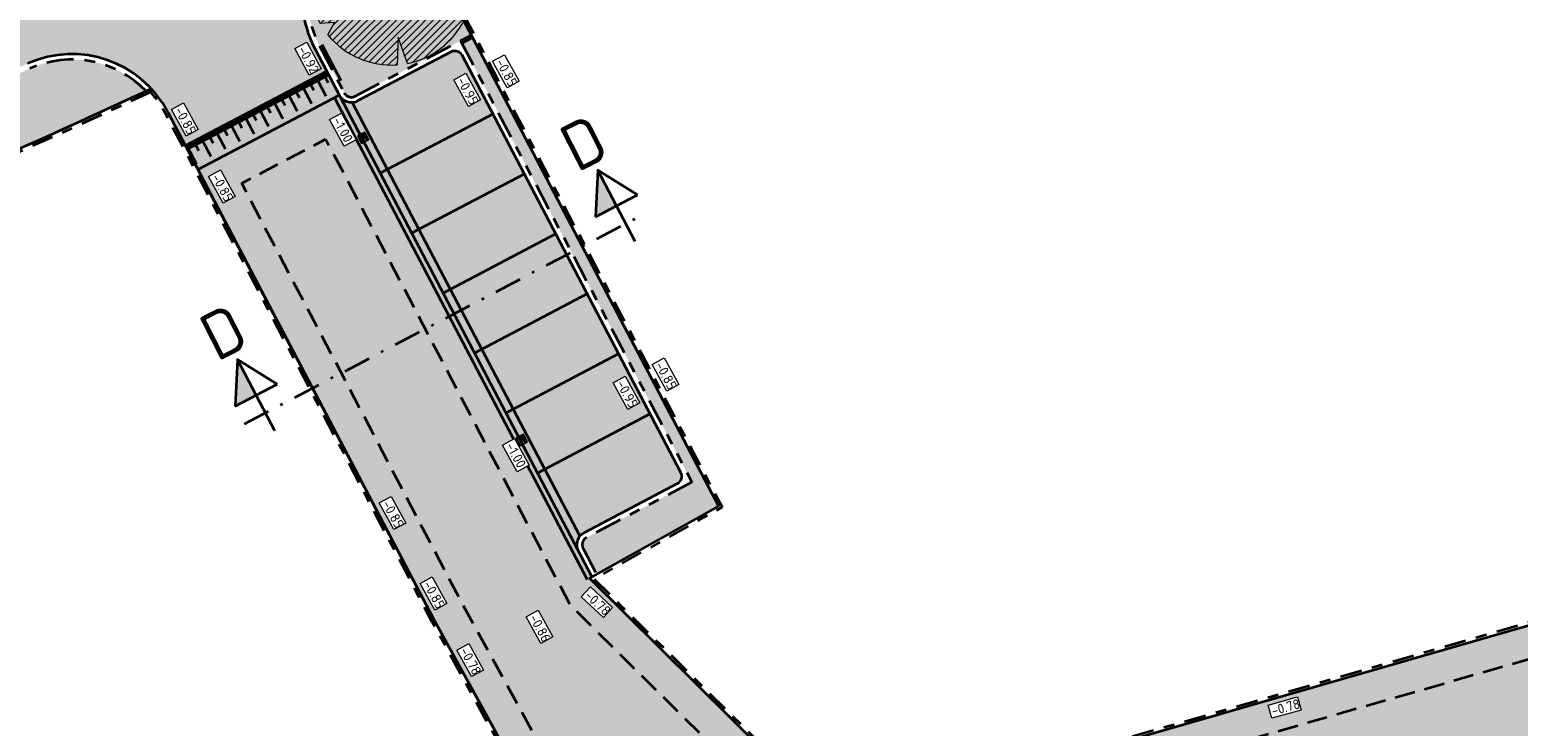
# Model space of a CAD drawing. Header units: metres. Extents: x 104013 to 108981, y 427946 to 428479.
# Tile 28 of 256: x 104551 to 104606, y 428272 to 428297. Entities that reach past the tile are written whole.
import ezdxf

# ---------------------------------------------------------------- set-up
doc = ezdxf.new("R2010")
doc.units = ezdxf.units.M
for name, pattern in [('DASHDOT', [1, 0.5, -0.25, 0, -0.25]), ('DASHED2', [0.375, 0.25, -0.125]), ('VH-OPSLUITBAND', [10, 4, -2, 2, -2]), ('VH-TROTTOIRBAND', [15, 5, -2, 2, -2, 2, -2])]:
    doc.linetypes.add(name, pattern=pattern)
for name, color, linetype, true_color in [('_BUURTONTSLUITINGSWEG', 30, 'Continuous', 0xff7f00), ('_ERFTOEGANGSWEG', 2, 'Continuous', 0xffff00), ('N-WE-VH-VERHARDING-AP_GROEN1', 7, 'Continuous', 0xdbffb8), ('N-WE-VH-VERHARDING-AP_INRIT (ELEMENT)', 7, 'Continuous', 0xa6a6a6), ('N-WE-VH-VERHARDING-AP_PARKEERPLAATS', 7, 'Continuous', 0x889692), ('N-WE-VH-VERHARDING-AP_PLEIN', 7, 'Continuous', 0x7f6f3f), ('N-WE-VH-VERHARDING-AP_RIJBAAN-ELEMENT', 7, 'Continuous', 0x7f4f3f), ('N-WE-VH-VERHARDING-AP_VOETPAD (TEGELS)', 7, 'Continuous', 0xdbdbdb)]:
    doc.layers.add(name, color=color, linetype=linetype, true_color=true_color)
for name, color, linetype, lineweight in [("N-WE-GR-BOOM-S (Tilia cordata 'Savaria')", 52, 'Continuous', 0), ('N-WE-GW-HOOGTE_AFWERKHOOGTE-T25', 7, 'Continuous', 0), ('N-WE-VH-GOOT-G', 170, 'Continuous', 35), ('N-WE-VH-KANTOPSLUITING_OPSLUITBAND-G', 150, 'VH-OPSLUITBAND', 35), ('N-WE-VH-KANTOPSLUITING_TROTTOIRBAND-G', 210, 'VH-TROTTOIRBAND', 35), ('N-WE-VH-PLATEAU_TALUD-S', 7, 'Continuous', 25), ('N-WE-VH-VERHARDING-G', 7, 'Continuous', 35), ('X-XX-AL-VERWIJZING_DOORSNEDE-S', 7, 'Continuous', 35)]:
    doc.layers.add(name, color=color, linetype=linetype, lineweight=lineweight)
doc.layers.add('N-WE-RI-HWA_KOLK_STRAATKOLK-S', color=10, linetype='Continuous')
doc.styles.add('NLCS-ISO-M200-T25', font='NLCS-ISO.ttf', dxfattribs={"height": 0.5})
doc.styles.add('NLCS-ISO-M200-T35', font='NLCS-ISO.ttf', dxfattribs={"height": 0.7000000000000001})

# ---------------------------------------------------------------- blocks, each defined once
blk = doc.blocks.new('*U738')
for points in [[(-0.8961879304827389, 0.443674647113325), (1.722844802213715, 5.732701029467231)], [(0, 0), (2.619048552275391, 5.288903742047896)]]:
    blk.add_lwpolyline(points)
for points, const_width in [([(-0.08961422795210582, 0.04437668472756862), (2.529434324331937, 5.333280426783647)], 0.2), ([(1.701564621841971, 5.238924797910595), (2.328899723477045, 4.928359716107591)], 0.09999999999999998), ([(2.19314114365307, 5.330316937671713), (2.46199904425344, 5.197217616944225)], 0.09999999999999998), ([(1.435304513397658, 4.701239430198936), (2.062639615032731, 4.390674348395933)], 0.09999999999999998), ([(1.926881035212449, 4.792631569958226), (2.195738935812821, 4.659532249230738)], 0.09999999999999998), ([(1.169044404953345, 4.163554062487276), (1.796379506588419, 3.852988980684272)], 0.09999999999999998), ([(1.660620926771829, 4.254946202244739), (1.929478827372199, 4.121846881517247)], 0.09999999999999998), ([(0.9027842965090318, 3.625868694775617), (1.530119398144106, 3.315303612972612)], 0.09999999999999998), ([(1.39436081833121, 3.717260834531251), (1.66321871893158, 3.584161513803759)], 0.09999999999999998), ([(0.6365241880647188, 3.088183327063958), (1.263859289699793, 2.777618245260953)], 0.09999999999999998), ([(1.12810070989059, 3.179575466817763), (1.39695861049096, 3.046476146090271)], 0.09999999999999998), ([(0.370264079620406, 2.550497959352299), (0.9975991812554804, 2.239932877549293)], 0.09999999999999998), ([(0.8618406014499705, 2.641890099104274), (1.130698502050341, 2.508790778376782)], 0.09999999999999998), ([(0.1040039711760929, 2.012812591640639), (0.7313390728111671, 1.702247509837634)], 0.09999999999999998), ([(0.5955804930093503, 2.104204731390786), (0.8644383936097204, 1.971105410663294)], 0.09999999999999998), ([(-0.1622561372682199, 1.475127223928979), (0.465078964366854, 1.164562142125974)], 0.09999999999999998), ([(0.3293203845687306, 1.566519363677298), (0.5981782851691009, 1.433420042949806)], 0.09999999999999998), ([(-0.4285162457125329, 0.9374418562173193), (0.198818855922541, 0.6268767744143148)], 0.09999999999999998), ([(0.0630602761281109, 1.028833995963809), (0.331918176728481, 0.8957346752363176)], 0.09999999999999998), ([(-0.6947763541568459, 0.3997564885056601), (-0.06744125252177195, 0.08919140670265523)], 0.09999999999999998), ([(-0.2031998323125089, 0.4911486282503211), (0.06565806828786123, 0.3580493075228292)], 0.09999999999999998)]:
    blk.add_lwpolyline(points, dxfattribs=dict(const_width=const_width))
blk = doc.blocks.new('SGR-BOOM_08')
h = blk.add_hatch()
h.set_pattern_fill('ANSI31', color=256, scale=0.1)
h.set_pattern_definition([(45, (0, 0), (-0.2245064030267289, 0.2245064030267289), [])])
h.paths.add_polyline_path([(1.729677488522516, 4.72825667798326), (1.139276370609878, 3.206509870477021), (1.287418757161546, 4.867314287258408, 0.3794379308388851), (-4.677869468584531, 1.861647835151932), (-2.630086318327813, 0.7854955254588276), (-4.954333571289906, 0.8959767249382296, 0.1748934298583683), (-4.384991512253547, -2.473872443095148), (-3.501537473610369, -2.418451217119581), (-3.897906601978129, -3.186615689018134, 0.2439594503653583), (0.3605688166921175, -5.021771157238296), (0.4192016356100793, -3.330164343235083), (0.9916979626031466, -4.936064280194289, 0.2301548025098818), (4.494088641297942, -2.269661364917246), (2.562831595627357, -0.5501398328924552), (5.033028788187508, -0.1296790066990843, 0.3219437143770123)])
h.paths.add_polyline_path([(0.15, 0, -1), (-0.15, 0, -1)], flags=16)
at = {"ltscale": 20, "flags": 128}
for points in [[(1.287419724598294, 4.867325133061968), (1.139276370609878, 3.206509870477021), (1.729681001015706, 4.728265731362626)], [(-4.954350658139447, 0.8959775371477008), (-2.630086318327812, 0.7854955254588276), (-4.677881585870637, 1.861654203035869)], [(5.033035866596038, -0.1296778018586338), (2.562831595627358, -0.5501398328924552), (4.494110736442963, -2.269681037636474)], [(-3.897908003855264, -3.186618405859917), (-3.501537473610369, -2.418451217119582), (-4.385006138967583, -2.473873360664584)], [(0.991715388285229, -4.936113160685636), (0.4192016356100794, -3.330164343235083), (0.3605683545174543, -5.021784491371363)]]:
    blk.add_lwpolyline(points, dxfattribs=at)
blk.add_lwpolyline([(5.033028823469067, -0.129677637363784, 0.3219436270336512), (1.729677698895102, 4.72825660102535, 0.3219436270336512)], format="xyb", dxfattribs=at)
blk.add_circle((0, 0), 0.15)
at = {"ltscale": 20}
for start, end in [(75.18440999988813, 158.298953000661), (169.7490490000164, 209.4302330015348), (281.3600670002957, 333.2046490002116), (219.2666920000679, 274.1068389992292)]:
    blk.add_arc((0, 0), 5.034699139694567, start, end, dxfattribs=at)
blk = doc.blocks.new('Straatkolk')
h = blk.add_hatch(color=256)
h.paths.add_polyline_path([(0.1806648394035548, 0.02059036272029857), (0.1830647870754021, 0.04605545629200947), (-0.02402117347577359, 0.2107676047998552), (-0.210767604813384, -0.02402117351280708)])
h.paths.add_polyline_path([(0.210767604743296, 0.02402117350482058), (0.1830647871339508, 0.04605545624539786), (0.1806648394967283, 0.02059036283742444)])
blk.add_lwpolyline([(-0.2107676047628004, -0.02402117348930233), (0.02402117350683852, -0.2107676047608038), (0.2107676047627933, 0.02402117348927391), (-0.02402117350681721, 0.2107676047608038)], close=True)
blk.add_lwpolyline([(-0.2107676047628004, -0.02402117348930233), (0.2107676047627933, 0.02402117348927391)])
blk = doc.blocks.new('*U764')
at = {"linetype": 'DASHDOT', "ltscale": 0.1}
h = blk.add_hatch(color=256, dxfattribs=at)
h.paths.add_polyline_path([(4.909690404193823, 3.584502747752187), (4.879397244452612, 2.940446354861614), (4.936776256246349, 2.926960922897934), (5.186117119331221, 3.057828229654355)])
h.paths.add_polyline_path([(4.879397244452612, 2.940446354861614), (4.877294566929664, 2.895741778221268), (4.936776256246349, 2.926960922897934)])
h = blk.add_hatch(color=256, dxfattribs=at)
h.paths.add_polyline_path([(-0.414640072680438, 0.7900117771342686), (-0.4449332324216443, 0.1459553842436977), (-0.3875542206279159, 0.132469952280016), (-0.1382133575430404, 0.2633372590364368)])
h.paths.add_polyline_path([(-0.4449332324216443, 0.1459553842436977), (-0.4470359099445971, 0.1012508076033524), (-0.3875542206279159, 0.132469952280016)])
at = {"linetype": 'DASHDOT', "ltscale": 0.8}
blk.add_line((-0.3088225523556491, -0.1620864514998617), (5.633153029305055, 2.956577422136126), dxfattribs=at)
for points in [[(5.462543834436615, 2.531153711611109), (4.909690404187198, 3.584502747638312), (4.877294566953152, 2.895741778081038)], [(5.462543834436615, 2.531153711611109), (4.909690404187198, 3.584502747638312), (5.494939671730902, 3.21991468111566)], [(4.877294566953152, 2.895741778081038), (5.494939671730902, 3.21991468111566)], [(0.138213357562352, -0.2633372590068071), (-0.4146400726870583, 0.7900117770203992), (-0.447035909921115, 0.101250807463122)], [(0.138213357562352, -0.2633372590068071), (-0.4146400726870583, 0.7900117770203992), (0.1706091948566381, 0.4254237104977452)], [(-0.447035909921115, 0.101250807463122), (0.1706091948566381, 0.4254237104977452)]]:
    blk.add_lwpolyline(points)
at = {"linetype": 'DASHDOT', "ltscale": 0.1, "style": 'NLCS-ISO-M200-T35'}
for p in [(4.604190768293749, 3.542655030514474), (-0.7201397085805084, 0.74816405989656)]:
    blk.add_text('D', height=0.6999999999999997, rotation=27.01898048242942, dxfattribs=at).set_placement(p)

msp = doc.modelspace()

# ---------------------------------------------------------------- hatches: boundary and pattern name
at = {"layer": '_BUURTONTSLUITINGSWEG'}
h = msp.add_hatch(color=256, dxfattribs=at)
h.dxf.hatch_style = 1
h.paths.add_polyline_path([(104562.8905479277, 428302.0612036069, 0.002196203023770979), (104564.6743806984, 428303.0035059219), (104562.1076398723, 428307.8112435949, -0.0195357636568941), (104546.348142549, 428300.1729826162), (104548.5317912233, 428295.1795691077, 0.002454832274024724), (104550.5934082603, 428296.0932097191, -0.3216595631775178), (104555.1641092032, 428295.1650242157, 0.0067293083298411), (104560.7916676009, 428297.8961661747, -0.3216595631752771)])
h.paths.add_polyline_path([(104561.6468858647, 428295.8086913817), (104561.2015181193, 428296.6572484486, -0.0821092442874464), (104560.7916676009, 428297.8961661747, -0.006729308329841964), (104555.1641092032, 428295.1650242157, -0.06627196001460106), (104555.7738008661, 428294.3031601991), (104556.4227222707, 428293.0667733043)])
at = {"layer": '_ERFTOEGANGSWEG'}
h = msp.add_hatch(color=256, dxfattribs=at)
h.dxf.hatch_style = 1
edge = h.paths.add_edge_path(flags=0)
edge.add_arc((104584.3619281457, 428262.0519057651), 0.9999999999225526, 106.0232834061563, 186.6107496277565)
edge.add_line((104583.3685769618, 428261.9367822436), (104584.2104531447, 428254.6725959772))
edge.add_arc((104585.2038043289, 428254.7877194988), 1.000000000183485, 186.6107496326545, 263.4261880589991)
edge.add_line((104585.0893212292, 428253.7942943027), (104591.1296219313, 428253.098205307))
edge.add_arc((104591.2441050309, 428254.0916305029), 0.9999999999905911, 263.4261880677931, 310.4540555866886)
edge.add_line((104591.8929431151, 428253.3307040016), (104603.6970827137, 428263.3960326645))
edge.add_arc((104603.0482446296, 428264.1569591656), 0.9999999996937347, 310.4540555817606, 354.7104864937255)
edge.add_line((104604.0439862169, 428264.0647708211), (104604.354180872, 428267.4152346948))
edge.add_arc((104603.3584392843, 428267.5074230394), 1.000000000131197, 354.7104864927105, 466.0232834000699)
edge.add_line((104603.0824113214, 428268.4685726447), (104584.0859001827, 428263.0130553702))
edge = h.paths.add_edge_path(flags=0)
edge.add_arc((104584.3619281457, 428262.0519057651), 0.9999999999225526, 106.0232834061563, 186.6107496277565)
edge.add_line((104583.3685769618, 428261.9367822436), (104584.2104531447, 428254.6725959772))
edge.add_arc((104585.2038043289, 428254.7877194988), 1.000000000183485, 186.6107496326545, 263.4261880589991)
edge.add_line((104585.0893212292, 428253.7942943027), (104591.1296219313, 428253.098205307))
edge.add_arc((104591.2441050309, 428254.0916305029), 0.9999999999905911, 263.4261880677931, 310.4540555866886)
edge.add_line((104591.8929431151, 428253.3307040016), (104603.6970827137, 428263.3960326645))
edge.add_arc((104603.0482446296, 428264.1569591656), 0.9999999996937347, 310.4540555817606, 354.7104864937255)
edge.add_line((104604.0439862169, 428264.0647708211), (104604.354180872, 428267.4152346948))
edge.add_arc((104603.3584392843, 428267.5074230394), 1.000000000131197, 354.7104864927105, 466.0232834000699)
edge.add_line((104603.0824113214, 428268.4685726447), (104584.0859001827, 428263.0130553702))
edge = h.paths.add_edge_path()
edge.add_line((104626.2697405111, 428269.7119340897), (104632.6162711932, 428275.0998922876))
edge.add_line((104632.6162711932, 428275.0998922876), (104637.2144557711, 428279.003572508))
edge.add_line((104637.2144557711, 428279.003572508), (104634.9705629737, 428281.6466766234))
edge.add_line((104634.9705629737, 428281.6466766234), (104629.0151798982, 428288.6615828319))
edge.add_line((104629.0151798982, 428288.6615828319), (104627.4430445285, 428287.6877652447))
edge.add_line((104627.4430445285, 428287.6877652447), (104608.8156351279, 428276.1495101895))
edge.add_line((104608.8156351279, 428276.1495101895), (104580.5214545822, 428268.0238396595))
edge.add_line((104580.5214545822, 428268.0238396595), (104571.3504484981, 428277.0894801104))
edge.add_line((104571.3504484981, 428277.0894801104), (104571.4442172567, 428277.1418820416))
edge.add_line((104571.4442172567, 428277.1418820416), (104562.1116496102, 428294.923179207))
edge.add_line((104562.1116496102, 428294.923179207), (104556.8874541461, 428292.1813218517))
edge.add_line((104556.8874541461, 428292.1813218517), (104565.6045703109, 428275.5726414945))
edge.add_line((104565.6045703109, 428275.5726414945), (104565.6355364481, 428275.5136048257))
edge.add_line((104565.6355364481, 428275.5136048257), (104580.5177786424, 428248.4827362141))
edge.add_line((104580.5177786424, 428248.4827362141), (104593.7186483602, 428246.9614576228))
edge.add_line((104593.7186483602, 428246.9614576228), (104593.6984594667, 428246.9851341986))
edge.add_line((104593.6984594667, 428246.9851341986), (104607.7755997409, 428258.9886387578))
edge.add_line((104607.7755997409, 428258.9886387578), (104609.4466120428, 428260.4135022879))
edge.add_arc((104608.7977739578, 428261.1744287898), 1.000000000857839, 310.4540555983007, 354.7104864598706)
edge.add_line((104609.7935155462, 428261.0822404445), (104610.6176164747, 428269.9834911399))
edge.add_arc((104611.6133580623, 428269.8913027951), 1.000000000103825, 115.93727450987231, 174.7104864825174, ccw=False)
edge.add_line((104611.1759711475, 428270.7905762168), (104620.5129282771, 428275.3318678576))
edge.add_arc((104620.9503151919, 428274.4325944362), 0.999999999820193, 40.32996452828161, 115.93727451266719, ccw=False)
edge.add_line((104621.7126451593, 428275.0797829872), (104626.2697405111, 428269.7119340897))
h.paths.add_polyline_path([(104633.7737157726, 428281.5113103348), (104628.809963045, 428287.3581650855), (104609.2246212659, 428275.2265442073), (104580.2347936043, 428266.9010941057), (104570.7891319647, 428276.2382345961), (104561.6909199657, 428293.5730150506), (104558.23745125, 428291.7609550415), (104566.5163534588, 428275.9871667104), (104581.1449030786, 428249.4170842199), (104593.3586444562, 428248.0095630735), (104608.7977739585, 428261.1744287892), (104609.7257090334, 428271.1972093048), (104621.4708210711, 428276.9097747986), (104626.3848819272, 428271.1214526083), (104635.8049372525, 428279.1187139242)], flags=16)
h = msp.add_hatch(color=256, dxfattribs=at)
h.dxf.hatch_style = 1
edge = h.paths.add_edge_path(flags=16)
edge.add_line((104603.6970827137, 428263.3960326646), (104591.8929431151, 428253.3307040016))
edge.add_arc((104591.2441050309, 428254.0916305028), 0.9999999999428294, 263.4261880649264, 310.4540555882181, ccw=False)
edge.add_line((104591.1296219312, 428253.098205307), (104585.0893212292, 428253.7942943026))
edge.add_arc((104585.2038043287, 428254.7877194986), 0.9999999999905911, 186.6107496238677, 263.4261880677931, ccw=False)
edge.add_line((104584.2104531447, 428254.6725959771), (104583.3685769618, 428261.9367822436))
edge.add_arc((104584.3619281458, 428262.051905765), 1.00000000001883, 106.02328341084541, 186.6107496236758, ccw=False)
edge.add_line((104584.0859001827, 428263.0130553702), (104603.0824113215, 428268.4685726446))
edge.add_arc((104603.3584392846, 428267.5074230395), 0.999999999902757, -5.289513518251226, 106.0232834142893, ccw=False)
edge.add_line((104604.354180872, 428267.4152346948), (104604.0439862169, 428264.0647708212))
edge.add_arc((104603.0482446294, 428264.1569591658), 0.9999999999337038, 310.45405558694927, 354.7104864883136, ccw=False)
edge = h.paths.add_edge_path(flags=0)
edge.add_line((104603.6321989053, 428263.4721253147), (104591.8280593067, 428253.4067966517))
edge.add_arc((104591.2441050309, 428254.091630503), 0.9000000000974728, 263.42618806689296, 310.45405558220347, ccw=False)
edge.add_line((104591.1410702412, 428253.1975478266), (104585.1007695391, 428253.8936368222))
edge.add_arc((104585.2038043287, 428254.7877194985), 0.8999999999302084, 186.6107496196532, 263.42618806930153, ccw=False)
edge.add_line((104584.3097882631, 428254.6841083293), (104583.4679120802, 428261.9482945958))
edge.add_arc((104584.3619281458, 428262.051905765), 0.9000000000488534, 106.02328341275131, 186.6107496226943, ccw=False)
edge.add_line((104584.113502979, 428262.9169404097), (104603.1100141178, 428268.3724576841))
edge.add_arc((104603.3584392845, 428267.5074230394), 0.9000000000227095, -5.2895135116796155, 106.02328340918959, ccw=False)
edge.add_line((104604.2546067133, 428267.4244535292), (104603.9444120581, 428264.0739896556))
edge.add_arc((104603.0482446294, 428264.1569591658), 0.899999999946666, 310.4540555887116, 354.71048648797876, ccw=False)
h.paths.add_polyline_path([(104626.3848819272, 428271.1214526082), (104629.9554311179, 428274.1527102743), (104635.8049372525, 428279.1187139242), (104633.7737157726, 428281.5113103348), (104628.8099630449, 428287.3581650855), (104627.9696301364, 428286.8376431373), (104609.224621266, 428275.2265442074), (104580.2347936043, 428266.9010941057), (104570.7891319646, 428276.2382345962), (104561.6909199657, 428293.5730150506), (104558.23745125, 428291.7609550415), (104566.5163534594, 428275.9871667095), (104581.1449030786, 428249.4170842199), (104593.3586444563, 428248.0095630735), (104608.7977739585, 428261.1744287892), (104609.7257090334, 428271.1972093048), (104621.4708210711, 428276.9097747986)])
at = {"layer": 'N-WE-VH-VERHARDING-AP_GROEN1'}
h = msp.add_hatch(color=256, dxfattribs=at)
h.dxf.hatch_style = 1
h.paths.add_polyline_path([(104565.3570404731, 428300.2517655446, 0.0006387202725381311), (104565.8812996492, 428300.5305060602), (104564.6803474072, 428302.7799982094, -0.001006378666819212), (104563.8630584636, 428302.3462338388, -0.001081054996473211), (104562.9831867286, 428301.8839522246, 0.4147221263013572), (104561.3786084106, 428296.7501948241), (104562.2887426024, 428295.0161204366, 0.4142101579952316), (104562.6937945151, 428294.8899029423), (104566.5898077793, 428296.9346795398), (104566.9882609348, 428297.1438088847)])
at = {"layer": 'N-WE-VH-VERHARDING-AP_INRIT (ELEMENT)'}
h = msp.add_hatch(color=256, dxfattribs=at)
h.dxf.hatch_style = 1
h.paths.add_polyline_path([(104554.9733925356, 428295.0757227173, 0.3170002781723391), (104550.6753375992, 428295.9107608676, -0.002454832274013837), (104548.6119251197, 428294.9963245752), (104549.6336322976, 428292.6599567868, 0.006304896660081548)])
at = {"layer": 'N-WE-VH-VERHARDING-AP_PARKEERPLAATS'}
h = msp.add_hatch(color=256, dxfattribs=at)
h.dxf.hatch_style = 1
edge = h.paths.add_edge_path()
edge.add_line((104567.7139656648, 428294.3624711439), (104566.6450807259, 428296.3990125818))
edge.add_arc((104566.3794452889, 428296.2595930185), 0.3000000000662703, 27.69287100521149, 117.6922050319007)
edge.add_line((104566.2400288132, 428296.525230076), (104562.7867388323, 428294.7128115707))
edge.add_arc((104562.5543780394, 428295.1555399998), 0.5000000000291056, 207.6928710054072, 297.6922050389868, ccw=False)
edge.add_line((104562.1116523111, 428294.9231740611), (104563.5523184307, 428292.1782796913))
edge.add_line((104563.5523184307, 428292.1782796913), (104567.7139656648, 428294.3624711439))
h.paths.add_polyline_path([(104567.7139656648, 428294.3624711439), (104563.5523184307, 428292.1782796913), (104564.7141481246, 428289.9646510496), (104568.8757953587, 428292.1488425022)])
h.paths.add_polyline_path([(104568.8757953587, 428292.1488425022), (104564.7141481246, 428289.9646510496), (104565.8759778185, 428287.7510224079), (104570.0376250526, 428289.9352138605)])
h.paths.add_polyline_path([(104571.1994547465, 428287.7215852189), (104570.0376250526, 428289.9352138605), (104565.8759778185, 428287.7510224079), (104567.0378075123, 428285.5373937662)])
h.paths.add_polyline_path([(104572.3612844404, 428285.5079565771), (104571.1994547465, 428287.7215852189), (104567.0378075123, 428285.5373937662), (104568.1996372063, 428283.3237651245)])
edge = h.paths.add_edge_path()
edge.add_arc((104574.4657511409, 428280.8527225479), 0.300000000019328, 297.6922050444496, 387.6928709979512)
edge.add_line((104574.7313865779, 428280.9921421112), (104572.3612844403, 428285.5079565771))
edge.add_line((104572.3612844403, 428285.5079565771), (104568.1996372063, 428283.3237651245))
edge.add_line((104568.1996372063, 428283.3237651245), (104570.9415291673, 428278.0995812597))
edge.add_arc((104571.3842548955, 428278.3319471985), 0.4999999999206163, 117.6922050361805, 207.6928710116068, ccw=False)
edge.add_line((104571.1518941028, 428278.7746756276), (104574.6051676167, 428280.5870854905))
at = {"layer": 'N-WE-VH-VERHARDING-AP_PLEIN'}
h = msp.add_hatch(color=256, dxfattribs=at)
h.dxf.hatch_style = 1
edge = h.paths.add_edge_path(flags=16)
edge.add_line((104603.6970827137, 428263.3960326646), (104591.8929431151, 428253.3307040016))
edge.add_arc((104591.2441050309, 428254.0916305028), 0.9999999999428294, 263.4261880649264, 310.4540555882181, ccw=False)
edge.add_line((104591.1296219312, 428253.098205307), (104585.0893212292, 428253.7942943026))
edge.add_arc((104585.2038043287, 428254.7877194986), 0.9999999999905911, 186.6107496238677, 263.4261880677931, ccw=False)
edge.add_line((104584.2104531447, 428254.6725959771), (104583.3685769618, 428261.9367822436))
edge.add_arc((104584.3619281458, 428262.051905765), 1.00000000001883, 106.02328341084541, 186.6107496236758, ccw=False)
edge.add_line((104584.0859001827, 428263.0130553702), (104603.0824113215, 428268.4685726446))
edge.add_arc((104603.3584392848, 428267.5074230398), 0.9999999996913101, -5.28951353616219, 106.0232834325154, ccw=False)
edge.add_line((104604.354180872, 428267.4152346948), (104604.0439862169, 428264.0647708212))
edge.add_arc((104603.0482446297, 428264.1569591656), 0.9999999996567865, 310.4540555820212, 354.7104864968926, ccw=False)
edge = h.paths.add_edge_path(flags=0)
edge.add_line((104603.6321989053, 428263.4721253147), (104591.8280593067, 428253.4067966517))
edge.add_arc((104591.2441050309, 428254.091630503), 0.9000000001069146, 263.4261880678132, 310.4540555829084, ccw=False)
edge.add_line((104591.1410702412, 428253.1975478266), (104585.1007695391, 428253.8936368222))
edge.add_arc((104585.2038043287, 428254.7877194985), 0.8999999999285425, 186.6107496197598, 263.42618807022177, ccw=False)
edge.add_line((104584.3097882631, 428254.6841083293), (104583.4679120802, 428261.9482945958))
edge.add_arc((104584.3619281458, 428262.051905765), 0.9000000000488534, 106.02328341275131, 186.6107496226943, ccw=False)
edge.add_line((104584.113502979, 428262.9169404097), (104603.1100141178, 428268.3724576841))
edge.add_arc((104603.3584392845, 428267.5074230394), 0.9000000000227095, -5.2895135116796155, 106.02328340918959, ccw=False)
edge.add_line((104604.2546067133, 428267.4244535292), (104603.9444120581, 428264.0739896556))
edge.add_arc((104603.0482446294, 428264.1569591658), 0.899999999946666, 310.4540555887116, 354.71048648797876, ccw=False)
h.paths.add_polyline_path([(104626.4079102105, 428271.403356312), (104629.8259934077, 428274.3051762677), (104635.5230335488, 428279.1417422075), (104633.6212497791, 428281.3818726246), (104628.7689196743, 428287.0974815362), (104628.074947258, 428286.6676187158), (104609.3064184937, 428275.0419510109), (104580.1774614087, 428266.6765449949), (104570.6120416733, 428276.1452882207), (104561.6067654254, 428293.3029986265), (104558.507498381, 428291.6767907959), (104566.691554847, 428276.0836264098), (104581.2703279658, 428249.603953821), (104593.295092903, 428248.2182104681), (104608.6061229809, 428261.2738464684), (104609.5369441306, 428271.3277999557), (104621.522871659, 428277.1574928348)])
at = {"layer": 'N-WE-VH-VERHARDING-AP_RIJBAAN-ELEMENT'}
h = msp.add_hatch(color=256, dxfattribs=at)
h.dxf.hatch_style = 1
edge = h.paths.add_edge_path()
edge.add_arc((104456.5180447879, 428505.5901034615), 229.6500000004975, 297.5934036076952, 298.0967354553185)
edge.add_line((104564.6743806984, 428303.0035059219), (104562.1076398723, 428307.8112435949))
edge.add_arc((104456.5180447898, 428505.590103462), 224.2000000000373, 293.62003767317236, 298.09673545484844, ccw=False)
edge.add_line((104546.348142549, 428300.1729826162), (104548.5317912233, 428295.1795691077))
edge.add_arc((104456.5180447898, 428505.5901034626), 229.6500000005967, 293.620037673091, 294.1826426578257)
edge.add_arc((104552.2319950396, 428292.444232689), 3.999999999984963, 42.85910815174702, 114.18264265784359, ccw=False)
edge.add_arc((104456.5180447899, 428505.5901034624), 232.4000000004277, 295.1169128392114, 296.659133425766)
edge.add_arc((104564.7433239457, 428298.5161759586), 4.000000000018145, 117.59340360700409, 188.9169381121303, ccw=False)
edge = h.paths.add_edge_path()
edge.add_line((104561.6468858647, 428295.8086913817), (104561.2015181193, 428296.6572484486))
edge.add_arc((104564.7433239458, 428298.5161759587), 4.000000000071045, 188.9169381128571, 207.692871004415, ccw=False)
edge.add_arc((104456.5180447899, 428505.5901034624), 232.4000000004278, 295.11691283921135, 296.65913342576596, ccw=False)
edge.add_arc((104552.2319950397, 428292.444232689), 3.999999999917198, 27.6928710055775, 42.85910815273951, ccw=False)
edge.add_line((104555.7738008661, 428294.3031601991), (104556.4227222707, 428293.0667733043))
edge.add_line((104556.4227222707, 428293.0667733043), (104556.8873630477, 428292.1812740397))
edge.add_line((104556.8873630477, 428292.1812740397), (104562.1116496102, 428294.923179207))
edge.add_line((104562.1116496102, 428294.923179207), (104561.6468858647, 428295.8086913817))
h = msp.add_hatch(color=256, dxfattribs=at)
h.dxf.hatch_style = 1
edge = h.paths.add_edge_path(flags=0)
edge.add_arc((104584.3619281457, 428262.0519057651), 0.9999999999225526, 106.0232834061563, 186.6107496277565)
edge.add_line((104583.3685769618, 428261.9367822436), (104584.2104531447, 428254.6725959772))
edge.add_arc((104585.2038043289, 428254.7877194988), 1.000000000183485, 186.6107496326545, 263.4261880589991)
edge.add_line((104585.0893212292, 428253.7942943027), (104591.1296219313, 428253.098205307))
edge.add_arc((104591.2441050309, 428254.0916305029), 0.9999999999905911, 263.4261880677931, 310.4540555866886)
edge.add_line((104591.8929431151, 428253.3307040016), (104603.6970827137, 428263.3960326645))
edge.add_arc((104603.0482446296, 428264.1569591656), 0.9999999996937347, 310.4540555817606, 354.7104864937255)
edge.add_line((104604.0439862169, 428264.0647708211), (104604.354180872, 428267.4152346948))
edge.add_arc((104603.3584392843, 428267.5074230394), 1.000000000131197, 354.7104864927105, 466.0232834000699)
edge.add_line((104603.0824113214, 428268.4685726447), (104584.0859001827, 428263.0130553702))
edge = h.paths.add_edge_path(flags=0)
edge.add_arc((104584.3619281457, 428262.0519057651), 0.9999999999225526, 106.0232834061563, 186.6107496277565)
edge.add_line((104583.3685769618, 428261.9367822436), (104584.2104531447, 428254.6725959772))
edge.add_arc((104585.2038043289, 428254.7877194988), 1.000000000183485, 186.6107496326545, 263.4261880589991)
edge.add_line((104585.0893212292, 428253.7942943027), (104591.1296219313, 428253.098205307))
edge.add_arc((104591.2441050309, 428254.0916305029), 0.9999999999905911, 263.4261880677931, 310.4540555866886)
edge.add_line((104591.8929431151, 428253.3307040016), (104603.6970827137, 428263.3960326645))
edge.add_arc((104603.0482446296, 428264.1569591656), 0.9999999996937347, 310.4540555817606, 354.7104864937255)
edge.add_line((104604.0439862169, 428264.0647708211), (104604.354180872, 428267.4152346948))
edge.add_arc((104603.3584392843, 428267.5074230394), 1.000000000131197, 354.7104864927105, 466.0232834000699)
edge.add_line((104603.0824113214, 428268.4685726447), (104584.0859001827, 428263.0130553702))
edge = h.paths.add_edge_path()
edge.add_line((104626.2697405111, 428269.7119340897), (104632.6162711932, 428275.0998922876))
edge.add_line((104632.6162711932, 428275.0998922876), (104637.2144557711, 428279.003572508))
edge.add_line((104637.2144557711, 428279.003572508), (104634.9705629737, 428281.6466766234))
edge.add_line((104634.9705629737, 428281.6466766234), (104629.0151798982, 428288.6615828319))
edge.add_line((104629.0151798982, 428288.6615828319), (104627.4430445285, 428287.6877652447))
edge.add_line((104627.4430445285, 428287.6877652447), (104608.8156351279, 428276.1495101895))
edge.add_line((104608.8156351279, 428276.1495101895), (104580.5214545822, 428268.0238396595))
edge.add_line((104580.5214545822, 428268.0238396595), (104571.3504484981, 428277.0894801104))
edge.add_line((104571.3504484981, 428277.0894801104), (104571.4442172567, 428277.1418820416))
edge.add_line((104571.4442172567, 428277.1418820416), (104562.1116496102, 428294.923179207))
edge.add_line((104562.1116496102, 428294.923179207), (104556.8874541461, 428292.1813218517))
edge.add_line((104556.8874541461, 428292.1813218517), (104565.6045703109, 428275.5726414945))
edge.add_line((104565.6045703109, 428275.5726414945), (104565.6355364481, 428275.5136048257))
edge.add_line((104565.6355364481, 428275.5136048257), (104580.5177786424, 428248.4827362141))
edge.add_line((104580.5177786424, 428248.4827362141), (104593.7186483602, 428246.9614576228))
edge.add_line((104593.7186483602, 428246.9614576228), (104593.6984594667, 428246.9851341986))
edge.add_line((104593.6984594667, 428246.9851341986), (104607.7755997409, 428258.9886387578))
edge.add_line((104607.7755997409, 428258.9886387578), (104609.4466120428, 428260.4135022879))
edge.add_arc((104608.7977739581, 428261.1744287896), 1.000000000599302, 310.4540555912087, 354.7104864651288)
edge.add_line((104609.7935155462, 428261.0822404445), (104610.6176164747, 428269.9834911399))
edge.add_arc((104611.6133580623, 428269.8913027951), 1.000000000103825, 115.93727450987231, 174.7104864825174, ccw=False)
edge.add_line((104611.1759711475, 428270.7905762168), (104620.5129282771, 428275.3318678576))
edge.add_arc((104620.9503151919, 428274.4325944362), 0.999999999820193, 40.32996452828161, 115.93727451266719, ccw=False)
edge.add_line((104621.7126451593, 428275.0797829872), (104626.2697405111, 428269.7119340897))
h.paths.add_polyline_path([(104633.6212497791, 428281.3818726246), (104628.7689196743, 428287.0974815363), (104609.3064184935, 428275.0419510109), (104580.1774614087, 428266.6765449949), (104570.6120416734, 428276.1452882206), (104561.6067654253, 428293.3029986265), (104558.507498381, 428291.6767907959), (104566.6915548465, 428276.0836264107), (104581.2703279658, 428249.603953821), (104593.2950929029, 428248.218210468), (104608.6061229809, 428261.2738464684), (104609.5369441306, 428271.3277999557), (104621.522871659, 428277.1574928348), (104626.4079102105, 428271.403356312), (104635.5230335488, 428279.1417422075)], flags=16)
at = {"layer": 'N-WE-VH-VERHARDING-AP_VOETPAD (TEGELS)'}
h = msp.add_hatch(color=256, dxfattribs=at)
h.dxf.hatch_style = 1
h.paths.add_polyline_path([(104567.0347341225, 428297.055263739), (104566.636280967, 428296.8461343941), (104573.9325714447, 428282.9445465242), (104574.3310215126, 428283.1536742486)])
h = msp.add_hatch(color=256, dxfattribs=at)
h.dxf.hatch_style = 1
h.paths.add_polyline_path([(104576.1160404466, 428279.7526935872), (104574.3310246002, 428283.1536758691), (104573.9325714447, 428282.9445465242), (104575.1408743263, 428280.6423727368), (104571.2448384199, 428278.597584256, 0.4185378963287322), (104571.1207018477, 428278.1886300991), (104571.6188648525, 428277.2394824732)])

# ---------------------------------------------------------------- linework, layer by layer
at = {"layer": 'N-WE-VH-GOOT-G', "ltscale": 0.2}
for points in [[(104561.9345582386, 428294.8302348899), (104571.2671269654, 428277.0489356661)], [(104562.5902546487, 428294.6568287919), (104570.9942199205, 428278.6447933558)]]:
    msp.add_lwpolyline(points, dxfattribs=at)
at = {"layer": 'N-WE-VH-KANTOPSLUITING_OPSLUITBAND-G', "ltscale": 0.2, "flags": 128}
for points in [[(104641.8235076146, 428340.0806302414, 0.06265681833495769), (104625.3039331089, 428337.1222307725, 0.08526956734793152), (104605.0345842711, 428326.7626810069, 0.0012218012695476), (104604.7720596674, 428326.5651494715, -0.01255641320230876), (104602.3393874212, 428324.5034224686, -0.009728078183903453), (104595.1845079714, 428318.9678593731, -0.03781888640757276), (104565.4918604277, 428300.2100715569), (104576.2498534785, 428279.7129180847), (104571.5153540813, 428277.067080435), (104572.5168564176, 428276.077084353), (104580.55012068, 428268.1361142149), (104608.7747365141, 428276.2418067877), (104629.0357015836, 428288.7919246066), (104637.3554076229, 428278.9920583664)], [(104555.1398060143, 428295.0432008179, -0.01417632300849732), (104543.0493832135, 428289.7925653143, 0.009458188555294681), (104533.3647224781, 428285.7418855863, 0.02279196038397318), (104510.7143531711, 428274.5017981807, 0.02655277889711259), (104485.7494598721, 428258.87417387), (104495.7805837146, 428244.6553244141), (104519.8438212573, 428252.5823137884)], [(104597.5932500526, 428242.417510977), (104593.8092281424, 428246.8503573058), (104580.4550661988, 428248.3893014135), (104565.5474547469, 428275.4662486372), (104556.9923074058, 428291.7663666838), (104555.6852557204, 428294.2566870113, 0.0683365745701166), (104555.0689009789, 428295.1204174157)]]:
    msp.add_lwpolyline(points, format="xyb", dxfattribs=at)
msp.add_lwpolyline([(104566.5898077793, 428296.9346795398), (104566.9882609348, 428297.1438088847)], dxfattribs=at)
at = {"layer": 'N-WE-VH-KANTOPSLUITING_TROTTOIRBAND-G', "ltscale": 0.2}
for p, q in [((104562.6937945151, 428294.8899029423), (104566.5898077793, 428296.9346795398)), ((104566.5898077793, 428296.9346795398), (104575.1408743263, 428280.6423727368)), ((104575.140845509, 428280.6423576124), (104571.2448384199, 428278.5975842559))]:
    msp.add_line(p, q, dxfattribs=at)
at = {"layer": 'N-WE-VH-KANTOPSLUITING_TROTTOIRBAND-G', "ltscale": 0.2, "flags": 128}
for points in [[(104561.3786084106, 428296.7501948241), (104562.2887426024, 428295.0161204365)], [(104571.1165947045, 428278.1964554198), (104571.6188648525, 428277.2394824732)]]:
    msp.add_lwpolyline(points, dxfattribs=at)
at = {"layer": 'N-WE-VH-KANTOPSLUITING_TROTTOIRBAND-G', "ltscale": 0.2}
for centre, radius, start, end in [((104564.7433239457, 428298.5161759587), 3.8, 117.5934036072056, 207.6928710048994), ((104552.2319950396, 428292.444232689), 3.8, 43.82812437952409, 114.1826426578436), ((104562.5543780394, 428295.1555399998), 0.3000000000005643, 207.6928709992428, 297.692205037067), ((104571.3842548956, 428278.3319471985), 0.3, 117.6922050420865, 207.6928710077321)]:
    msp.add_arc(centre, radius, start, end, dxfattribs=at)
at = {"layer": 'N-WE-VH-VERHARDING-G'}
msp.add_line((104574.6051676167, 428280.5870854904), (104571.1518941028, 428278.7746756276), dxfattribs=at)
at = {"layer": 'N-WE-VH-VERHARDING-G', "ltscale": 0.2, "flags": 128}
for points in [[(104641.8731439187, 428340.1833296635, 0.06286153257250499), (104625.2741560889, 428337.2176945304, 0.0852695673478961), (104604.9746554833, 428326.8427343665, 0.001236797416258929), (104604.7085194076, 428326.6424729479, -0.01257231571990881), (104602.2766685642, 428324.5813092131, -0.00972807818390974), (104595.1248664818, 428319.0481270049, -0.03792613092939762), (104565.3570404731, 428300.2517655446), (104576.1160404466, 428279.7526935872), (104571.3504484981, 428277.0894801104), (104580.5214545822, 428268.0238396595), (104608.8156351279, 428276.1495101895), (104627.4430445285, 428287.6877652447), (104629.0151798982, 428288.6615828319), (104637.2791746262, 428278.9273395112)], [(104555.1641092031, 428295.1650242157, -0.0142553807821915), (104543.012356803, 428289.8854581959, 0.009458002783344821), (104533.3243978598, 428285.8333947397, 0.02279196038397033), (104510.6658662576, 428274.5892568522, 0.02664308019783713), (104485.6099965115, 428258.8983881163), (104495.7415515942, 428244.5371800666), (104519.7802382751, 428252.4560818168), (104521.8270880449, 428246.2663167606), (104525.0130260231, 428247.98594274), (104540.0546037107, 428220.7671198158), (104538.6502334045, 428220.0003582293), (104548.132536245, 428202.8640093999)]]:
    msp.add_lwpolyline(points, format="xyb", dxfattribs=at)
for points in [[(104561.4671535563, 428296.7966680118), (104562.1643208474, 428295.4683584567)], [(104561.2015181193, 428296.6572484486), (104571.4442172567, 428277.1418820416)], [(104555.773800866, 428294.3031601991), (104565.6045703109, 428275.5726414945)], [(104597.6693331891, 428242.4824059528), (104593.8597494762, 428246.9451970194), (104580.5177786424, 428248.4827362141), (104565.6355364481, 428275.5136048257), (104556.9888829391, 428291.9880695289)]]:
    msp.add_lwpolyline(points, dxfattribs=at)
at = {"layer": 'N-WE-VH-VERHARDING-G', "flags": 128}
for points in [[(104566.6362809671, 428296.8461343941), (104567.0347341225, 428297.055263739)], [(104556.4227222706, 428293.0667733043), (104561.6485303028, 428295.80955447)], [(104556.8874541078, 428292.1813218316), (104562.1116496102, 428294.923179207)], [(104567.7836471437, 428294.229638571), (104563.6220266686, 428292.0454611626)], [(104568.9454511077, 428292.0159964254), (104564.7838563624, 428289.8318325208)], [(104570.1072550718, 428289.8023542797), (104565.9456860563, 428287.6182038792)], [(104571.2690590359, 428287.588712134), (104567.1075157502, 428285.4045752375)], [(104572.430863, 428285.3750699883), (104568.2693454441, 428283.1909465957)], [(104573.5926669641, 428283.1614278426), (104569.4311494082, 428280.9773044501)]]:
    msp.add_lwpolyline(points, dxfattribs=at)
msp.add_lwpolyline([(104574.7314117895, 428280.9921553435), (104566.6450807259, 428296.3990125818, 0.4142101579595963), (104566.2400288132, 428296.525230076), (104562.7867388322, 428294.7128115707, -0.4142101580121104), (104562.1116523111, 428294.9231740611)], format="xyb", dxfattribs=at)
at = {"layer": 'N-WE-VH-VERHARDING-G', "linetype": 'DASHED2', "ltscale": 3, "flags": 128}
msp.add_lwpolyline([(104635.5230335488, 428279.1417422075), (104626.4079102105, 428271.403356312), (104621.522871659, 428277.1574928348), (104609.5369441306, 428271.3277999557), (104608.6061229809, 428261.2738464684), (104593.295092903, 428248.2182104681), (104581.2703279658, 428249.603953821), (104566.6925168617, 428276.0818790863), (104558.507498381, 428291.6767907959), (104561.6067654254, 428293.3029986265), (104570.6264622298, 428276.1178128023), (104580.1774614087, 428266.6765449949), (104609.3064184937, 428275.0419510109), (104628.074947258, 428286.6676187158), (104628.7689196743, 428287.0974815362)], close=True, dxfattribs=at)
at = {"layer": 'N-WE-VH-VERHARDING-G'}
for centre, radius, start, end in [((104564.7433239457, 428298.5161759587), 4, 117.5934036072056, 207.6928710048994), ((104552.2319950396, 428292.444232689), 4, 27.69287100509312, 114.1826426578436), ((104574.465751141, 428280.8527225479), 0.3, 297.6922050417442, 27.6928710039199), ((104571.3842548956, 428278.3319471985), 0.5, 117.6922050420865, 207.6928710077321)]:
    msp.add_arc(centre, radius, start, end, dxfattribs=at)

# ---------------------------------------------------------------- block references
at = {"layer": "N-WE-GR-BOOM-S (Tilia cordata 'Savaria')", "xscale": 0.6, "yscale": 0.6, "zscale": 0.6}
msp.add_blockref('SGR-BOOM_08', (104564.0313752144, 428299.0624628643), dxfattribs=at)
at = {"layer": 'N-WE-RI-HWA_KOLK_STRAATKOLK-S', "rotation": 336.1909285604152}
for p in [(104562.9924442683, 428293.3525942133), (104568.8480672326, 428282.1959033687)]:
    msp.add_blockref('Straatkolk', p, dxfattribs=at)
at = {"layer": 'N-WE-VH-PLATEAU_TALUD-S', "xscale": -1, "rotation": 271.3484020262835}
msp.add_blockref('*U738', (104556.4227222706, 428293.0667733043), dxfattribs=at)
at = {"layer": 'X-XX-AL-VERWIJZING_DOORSNEDE-S', "xscale": 2.5, "yscale": 2.5, "zscale": 2.5}
msp.add_blockref('*U764', (104559.3859998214, 428283.1968501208), dxfattribs=at)

# ---------------------------------------------------------------- next in the draw order: texts
at = {"layer": 'N-WE-GW-HOOGTE_AFWERKHOOGTE-T25', "char_height": 0.3599999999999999, "attachment_point": 1, "style": 'NLCS-ISO-M200-T25', "bg_fill": 19, "box_fill_scale": 1.2, "bg_fill_color": 256, "bg_fill_transparency": 0}
for s, insert, width, rotation in [('-0.92', (104560.8784542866, 428296.7900893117), 0.9778270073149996, 298.61514187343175), ('-0.85', (104568.1870647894, 428296.3242390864), 0.9778270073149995, 298.8453648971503), ('-0.95', (104566.7547051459, 428295.642638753), 0.9778270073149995, 298.8453648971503), ('-0.85', (104556.3220195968, 428294.5465977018), 0.9778270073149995, 298.8453648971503), ('-1.00', (104562.1651027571, 428294.1700033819), 0.9778270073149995, 298.8453648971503), ('-0.85', (104557.6928908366, 428292.0742703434), 0.9778270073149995, 298.8453648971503), ('-0.85', (104574.0798738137, 428285.1319661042), 0.9778270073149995, 298.8453648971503), ('-0.95', (104572.6475141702, 428284.4503657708), 0.9778270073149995, 298.8453648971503), ('-1.00', (104568.5578942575, 428282.1546828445), 0.9778270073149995, 298.8453648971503), ('-0.85', (104563.9963510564, 428280.0164773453), 0.9778270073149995, 298.8453648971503), ('-0.85', (104565.5127758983, 428277.045907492), 0.9778270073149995, 298.8453648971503), ('-0.78', (104571.3933747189, 428276.6737999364), 0.9778270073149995, 316.94087306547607), ('-0.86', (104569.4284183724, 428275.8118478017), 0.9778270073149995, 298.8453648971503), ('-0.78', (104566.8640446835, 428274.587065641), 0.9778270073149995, 298.8453648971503), ('-0.78', (104596.5139461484, 428272.3598626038), 0.9778270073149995, 15.614603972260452)]:
    msp.add_mtext(s, dxfattribs=dict(at, insert=insert, width=width, rotation=rotation))

doc.saveas('drawing.dxf')
